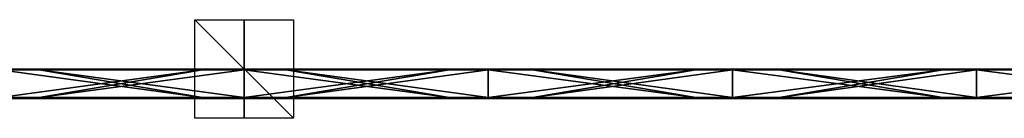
# Model space of a CAD drawing. Header units: millimetres. Extents: x -792 to 792, y -10 to 10.
# Tile 6 of 10: x -46 to 154, y -10 to 10. Entities that reach past the tile are written whole.
import ezdxf

# ---------------------------------------------------------------- set-up
doc = ezdxf.new("R2010")
doc.units = ezdxf.units.MM
doc.header["$LTSCALE"] = 65.185185
for name, color, linetype in [('1', 7, 'CONTINUOUS'), ('10', 7, 'CONTINUOUS'), ('12', 7, 'CONTINUOUS'), ('14', 7, 'CONTINUOUS'), ('2', 7, 'CONTINUOUS'), ('27', 7, 'CONTINUOUS'), ('28', 7, 'CONTINUOUS'), ('29', 7, 'CONTINUOUS'), ('4', 7, 'CONTINUOUS'), ('6', 7, 'CONTINUOUS'), ('8', 7, 'CONTINUOUS')]:
    doc.layers.add(name, color=color, linetype=linetype)

msp = doc.modelspace()

# ---------------------------------------------------------------- linework, layer by layer
at = {"layer": '1', "linetype": 'CONTINUOUS'}
for points in [[(0, 0, 454.8), (-49.52, 0, 454.8), (0, 0, 504.8), (0, 0, 454.8)], [(-49.52, 0, 454.8), (0, 0, 454.8), (-49.52, 0, 404.75), (-49.52, 0, 454.8)], [(0, 0, 504.8), (-49.52, 0, 454.8), (-41.6, 0, 504.8), (0, 0, 504.8)], [(-41.6, 0, 504.8), (-49.52, 0, 454.8), (-49.52, 0, 504.8), (-41.6, 0, 504.8)], [(0, 0, 454.8), (0, 0, 404.75), (-49.52, 0, 404.75), (0, 0, 454.8)], [(-8.45, 0, 0.2), (-49.52, 0, 0.2), (0, 0, 4.35), (-8.45, 0, 0.2)], [(0, 0, 4.35), (-49.52, 0, 0.2), (-49.52, 0, 4.35), (0, 0, 4.35)], [(0, 0, 4.35), (-49.52, 0, 4.35), (0, 0, 54.4), (0, 0, 4.35)], [(0, 0, 54.4), (-49.52, 0, 4.35), (-49.52, 0, 54.4), (0, 0, 54.4)], [(0, 0, 54.4), (-49.52, 0, 54.4), (0, 0, 104.45), (0, 0, 54.4)], [(0, 0, 104.45), (-49.52, 0, 54.4), (-49.52, 0, 104.45), (0, 0, 104.45)], [(0, 0, 104.45), (-49.52, 0, 104.45), (0, 0, 154.5), (0, 0, 104.45)], [(0, 0, 154.5), (-49.52, 0, 104.45), (-49.52, 0, 154.5), (0, 0, 154.5)], [(0, 0, 154.5), (-49.52, 0, 154.5), (0, 0, 204.55), (0, 0, 154.5)], [(0, 0, 204.55), (-49.52, 0, 154.5), (-49.52, 0, 204.55), (0, 0, 204.55)], [(0, 0, 204.55), (-49.52, 0, 204.55), (0, 0, 254.6), (0, 0, 204.55)], [(0, 0, 254.6), (-49.52, 0, 204.55), (-49.52, 0, 254.6), (0, 0, 254.6)], [(0, 0, 254.6), (-49.52, 0, 254.6), (0, 0, 304.65), (0, 0, 254.6)], [(0, 0, 304.65), (-49.52, 0, 254.6), (-49.52, 0, 304.65), (0, 0, 304.65)], [(0, 0, 304.65), (-49.52, 0, 304.65), (0, 0, 354.7), (0, 0, 304.65)], [(0, 0, 354.7), (-49.52, 0, 304.65), (-49.52, 0, 354.7), (0, 0, 354.7)], [(0, 0, 354.7), (-49.52, 0, 354.7), (0, 0, 404.75), (0, 0, 354.7)], [(0, 0, 404.75), (-49.52, 0, 354.7), (-49.52, 0, 404.75), (0, 0, 404.75)], [(0, 0, 0.2), (-8.45, 0, 0.2), (0, 0, 4.35), (0, 0, 0.2)], [(49.52, 0, 454.8), (0, 0, 454.8), (49.52, 0, 504.8), (49.52, 0, 454.8)], [(0, 0, 454.8), (49.52, 0, 454.8), (0, 0, 404.75), (0, 0, 454.8)], [(49.52, 0, 504.8), (0, 0, 454.8), (8.45, 0, 504.8), (49.52, 0, 504.8)], [(8.45, 0, 504.8), (0, 0, 454.8), (0, 0, 504.8), (8.45, 0, 504.8)], [(49.52, 0, 454.8), (49.52, 0, 404.75), (0, 0, 404.75), (49.52, 0, 454.8)], [(41.6, 0, 0.2), (0, 0, 0.2), (49.52, 0, 4.35), (41.6, 0, 0.2)], [(49.52, 0, 4.35), (0, 0, 0.2), (0, 0, 4.35), (49.52, 0, 4.35)], [(49.52, 0, 4.35), (0, 0, 4.35), (49.52, 0, 54.4), (49.52, 0, 4.35)], [(49.52, 0, 54.4), (0, 0, 4.35), (0, 0, 54.4), (49.52, 0, 54.4)], [(49.52, 0, 54.4), (0, 0, 54.4), (49.52, 0, 104.45), (49.52, 0, 54.4)], [(49.52, 0, 104.45), (0, 0, 54.4), (0, 0, 104.45), (49.52, 0, 104.45)], [(49.52, 0, 104.45), (0, 0, 104.45), (49.52, 0, 154.5), (49.52, 0, 104.45)], [(49.52, 0, 154.5), (0, 0, 104.45), (0, 0, 154.5), (49.52, 0, 154.5)], [(49.52, 0, 154.5), (0, 0, 154.5), (49.52, 0, 204.55), (49.52, 0, 154.5)], [(49.52, 0, 204.55), (0, 0, 154.5), (0, 0, 204.55), (49.52, 0, 204.55)], [(49.52, 0, 204.55), (0, 0, 204.55), (49.52, 0, 254.6), (49.52, 0, 204.55)], [(49.52, 0, 254.6), (0, 0, 204.55), (0, 0, 254.6), (49.52, 0, 254.6)], [(49.52, 0, 254.6), (0, 0, 254.6), (49.52, 0, 304.65), (49.52, 0, 254.6)], [(49.52, 0, 304.65), (0, 0, 254.6), (0, 0, 304.65), (49.52, 0, 304.65)], [(49.52, 0, 304.65), (0, 0, 304.65), (49.52, 0, 354.7), (49.52, 0, 304.65)], [(49.52, 0, 354.7), (0, 0, 304.65), (0, 0, 354.7), (49.52, 0, 354.7)], [(49.52, 0, 354.7), (0, 0, 354.7), (49.52, 0, 404.75), (49.52, 0, 354.7)], [(49.52, 0, 404.75), (0, 0, 354.7), (0, 0, 404.75), (49.52, 0, 404.75)], [(49.52, 0, 0.2), (41.6, 0, 0.2), (49.52, 0, 4.35), (49.52, 0, 0.2)], [(99.04, 0, 454.8), (49.52, 0, 454.8), (99.04, 0, 504.8), (99.04, 0, 454.8)], [(49.52, 0, 454.8), (99.04, 0, 454.8), (49.52, 0, 404.75), (49.52, 0, 454.8)], [(99.04, 0, 504.8), (49.52, 0, 454.8), (58.5, 0, 504.8), (99.04, 0, 504.8)], [(58.5, 0, 504.8), (49.52, 0, 454.8), (49.52, 0, 504.8), (58.5, 0, 504.8)], [(99.04, 0, 454.8), (99.04, 0, 404.75), (49.52, 0, 404.75), (99.04, 0, 454.8)], [(91.65, 0, 0.2), (49.52, 0, 0.2), (99.04, 0, 4.35), (91.65, 0, 0.2)], [(99.04, 0, 4.35), (49.52, 0, 0.2), (49.52, 0, 4.35), (99.04, 0, 4.35)], [(99.04, 0, 4.35), (49.52, 0, 4.35), (99.04, 0, 54.4), (99.04, 0, 4.35)], [(99.04, 0, 54.4), (49.52, 0, 4.35), (49.52, 0, 54.4), (99.04, 0, 54.4)], [(99.04, 0, 54.4), (49.52, 0, 54.4), (99.04, 0, 104.45), (99.04, 0, 54.4)], [(99.04, 0, 104.45), (49.52, 0, 54.4), (49.52, 0, 104.45), (99.04, 0, 104.45)], [(99.04, 0, 104.45), (49.52, 0, 104.45), (99.04, 0, 154.5), (99.04, 0, 104.45)], [(99.04, 0, 154.5), (49.52, 0, 104.45), (49.52, 0, 154.5), (99.04, 0, 154.5)], [(99.04, 0, 154.5), (49.52, 0, 154.5), (99.04, 0, 204.55), (99.04, 0, 154.5)], [(99.04, 0, 204.55), (49.52, 0, 154.5), (49.52, 0, 204.55), (99.04, 0, 204.55)], [(99.04, 0, 204.55), (49.52, 0, 204.55), (99.04, 0, 254.6), (99.04, 0, 204.55)], [(99.04, 0, 254.6), (49.52, 0, 204.55), (49.52, 0, 254.6), (99.04, 0, 254.6)], [(99.04, 0, 254.6), (49.52, 0, 254.6), (99.04, 0, 304.65), (99.04, 0, 254.6)], [(99.04, 0, 304.65), (49.52, 0, 254.6), (49.52, 0, 304.65), (99.04, 0, 304.65)], [(99.04, 0, 304.65), (49.52, 0, 304.65), (99.04, 0, 354.7), (99.04, 0, 304.65)], [(99.04, 0, 354.7), (49.52, 0, 304.65), (49.52, 0, 354.7), (99.04, 0, 354.7)], [(99.04, 0, 354.7), (49.52, 0, 354.7), (99.04, 0, 404.75), (99.04, 0, 354.7)], [(99.04, 0, 404.75), (49.52, 0, 354.7), (49.52, 0, 404.75), (99.04, 0, 404.75)], [(99.04, 0, 0.2), (91.65, 0, 0.2), (99.04, 0, 4.35), (99.04, 0, 0.2)], [(148.56, 0, 454.8), (99.04, 0, 454.8), (148.56, 0, 504.8), (148.56, 0, 454.8)], [(99.04, 0, 454.8), (148.56, 0, 454.8), (99.04, 0, 404.75), (99.04, 0, 454.8)], [(148.56, 0, 504.8), (99.04, 0, 454.8), (108.55, 0, 504.8), (148.56, 0, 504.8)], [(108.55, 0, 504.8), (99.04, 0, 454.8), (99.04, 0, 504.8), (108.55, 0, 504.8)], [(148.56, 0, 454.8), (148.56, 0, 404.75), (99.04, 0, 404.75), (148.56, 0, 454.8)], [(141.7, 0, 0.2), (99.04, 0, 0.2), (148.56, 0, 4.35), (141.7, 0, 0.2)], [(148.56, 0, 4.35), (99.04, 0, 0.2), (99.04, 0, 4.35), (148.56, 0, 4.35)], [(148.56, 0, 4.35), (99.04, 0, 4.35), (148.56, 0, 54.4), (148.56, 0, 4.35)], [(148.56, 0, 54.4), (99.04, 0, 4.35), (99.04, 0, 54.4), (148.56, 0, 54.4)], [(148.56, 0, 54.4), (99.04, 0, 54.4), (148.56, 0, 104.45), (148.56, 0, 54.4)], [(148.56, 0, 104.45), (99.04, 0, 54.4), (99.04, 0, 104.45), (148.56, 0, 104.45)], [(148.56, 0, 104.45), (99.04, 0, 104.45), (148.56, 0, 154.5), (148.56, 0, 104.45)], [(148.56, 0, 154.5), (99.04, 0, 104.45), (99.04, 0, 154.5), (148.56, 0, 154.5)], [(148.56, 0, 154.5), (99.04, 0, 154.5), (148.56, 0, 204.55), (148.56, 0, 154.5)], [(148.56, 0, 204.55), (99.04, 0, 154.5), (99.04, 0, 204.55), (148.56, 0, 204.55)], [(148.56, 0, 204.55), (99.04, 0, 204.55), (148.56, 0, 254.6), (148.56, 0, 204.55)], [(148.56, 0, 254.6), (99.04, 0, 204.55), (99.04, 0, 254.6), (148.56, 0, 254.6)], [(148.56, 0, 254.6), (99.04, 0, 254.6), (148.56, 0, 304.65), (148.56, 0, 254.6)], [(148.56, 0, 304.65), (99.04, 0, 254.6), (99.04, 0, 304.65), (148.56, 0, 304.65)], [(148.56, 0, 304.65), (99.04, 0, 304.65), (148.56, 0, 354.7), (148.56, 0, 304.65)], [(148.56, 0, 354.7), (99.04, 0, 304.65), (99.04, 0, 354.7), (148.56, 0, 354.7)], [(148.56, 0, 354.7), (99.04, 0, 354.7), (148.56, 0, 404.75), (148.56, 0, 354.7)], [(148.56, 0, 404.75), (99.04, 0, 354.7), (99.04, 0, 404.75), (148.56, 0, 404.75)], [(148.56, 0, 0.2), (141.7, 0, 0.2), (148.56, 0, 4.35), (148.56, 0, 0.2)], [(198.07, 0, 454.8), (148.56, 0, 454.8), (198.07, 0, 504.8), (198.07, 0, 454.8)], [(148.56, 0, 454.8), (198.07, 0, 454.8), (148.56, 0, 404.75), (148.56, 0, 454.8)], [(198.07, 0, 504.8), (148.56, 0, 454.8), (158.6, 0, 504.8), (198.07, 0, 504.8)], [(158.6, 0, 504.8), (148.56, 0, 454.8), (148.56, 0, 504.8), (158.6, 0, 504.8)], [(198.07, 0, 454.8), (198.07, 0, 404.75), (148.56, 0, 404.75), (198.07, 0, 454.8)], [(191.75, 0, 0.2), (148.56, 0, 0.2), (198.07, 0, 4.35), (191.75, 0, 0.2)], [(198.07, 0, 4.35), (148.56, 0, 0.2), (148.56, 0, 4.35), (198.07, 0, 4.35)], [(198.07, 0, 4.35), (148.56, 0, 4.35), (198.07, 0, 54.4), (198.07, 0, 4.35)], [(198.07, 0, 54.4), (148.56, 0, 4.35), (148.56, 0, 54.4), (198.07, 0, 54.4)], [(198.07, 0, 54.4), (148.56, 0, 54.4), (198.07, 0, 104.45), (198.07, 0, 54.4)], [(198.07, 0, 104.45), (148.56, 0, 54.4), (148.56, 0, 104.45), (198.07, 0, 104.45)], [(198.07, 0, 104.45), (148.56, 0, 104.45), (198.07, 0, 154.5), (198.07, 0, 104.45)], [(198.07, 0, 154.5), (148.56, 0, 104.45), (148.56, 0, 154.5), (198.07, 0, 154.5)], [(198.07, 0, 154.5), (148.56, 0, 154.5), (198.07, 0, 204.55), (198.07, 0, 154.5)], [(198.07, 0, 204.55), (148.56, 0, 154.5), (148.56, 0, 204.55), (198.07, 0, 204.55)], [(198.07, 0, 204.55), (148.56, 0, 204.55), (198.07, 0, 254.6), (198.07, 0, 204.55)], [(198.07, 0, 254.6), (148.56, 0, 204.55), (148.56, 0, 254.6), (198.07, 0, 254.6)], [(198.07, 0, 254.6), (148.56, 0, 254.6), (198.07, 0, 304.65), (198.07, 0, 254.6)], [(198.07, 0, 304.65), (148.56, 0, 254.6), (148.56, 0, 304.65), (198.07, 0, 304.65)], [(198.07, 0, 304.65), (148.56, 0, 304.65), (198.07, 0, 354.7), (198.07, 0, 304.65)], [(198.07, 0, 354.7), (148.56, 0, 304.65), (148.56, 0, 354.7), (198.07, 0, 354.7)], [(198.07, 0, 354.7), (148.56, 0, 354.7), (198.07, 0, 404.75), (198.07, 0, 354.7)], [(198.07, 0, 404.75), (148.56, 0, 354.7), (148.56, 0, 404.75), (198.07, 0, 404.75)]]:
    msp.add_3dface(points, dxfattribs=at)
at = {"layer": '10', "linetype": 'CONTINUOUS'}
for points in [[(-41.6, 0, 504.8), (-49.52, 0, 504.8), (-91.65, -0.03, 504.9), (-41.6, 0, 504.8)], [(-41.6, 0, 504.8), (-91.65, -0.03, 504.9), (-41.6, -0.03, 504.9), (-41.6, 0, 504.8)], [(8.45, 0, 504.8), (0, 0, 504.8), (-41.6, -0.03, 504.9), (8.45, 0, 504.8)], [(8.45, 0, 504.8), (-41.6, -0.03, 504.9), (8.45, -0.03, 504.9), (8.45, 0, 504.8)], [(0, 0, 504.8), (-41.6, 0, 504.8), (-41.6, -0.03, 504.9), (0, 0, 504.8)], [(58.5, 0, 504.8), (49.52, 0, 504.8), (8.45, -0.03, 504.9), (58.5, 0, 504.8)], [(58.5, 0, 504.8), (8.45, -0.03, 504.9), (58.5, -0.03, 504.9), (58.5, 0, 504.8)], [(49.52, 0, 504.8), (8.45, 0, 504.8), (8.45, -0.03, 504.9), (49.52, 0, 504.8)], [(108.55, 0, 504.8), (99.04, 0, 504.8), (58.5, -0.03, 504.9), (108.55, 0, 504.8)], [(108.55, 0, 504.8), (58.5, -0.03, 504.9), (108.55, -0.03, 504.9), (108.55, 0, 504.8)], [(99.04, 0, 504.8), (58.5, 0, 504.8), (58.5, -0.03, 504.9), (99.04, 0, 504.8)], [(158.6, 0, 504.8), (148.56, 0, 504.8), (108.55, -0.03, 504.9), (158.6, 0, 504.8)], [(158.6, 0, 504.8), (108.55, -0.03, 504.9), (158.6, -0.03, 504.9), (158.6, 0, 504.8)], [(148.56, 0, 504.8), (108.55, 0, 504.8), (108.55, -0.03, 504.9), (148.56, 0, 504.8)], [(-91.65, -0.03, 504.9), (-91.65, -0.1, 504.97), (-41.6, -0.03, 504.9), (-91.65, -0.03, 504.9)], [(-41.6, -0.03, 504.9), (-91.65, -0.1, 504.97), (-41.6, -0.1, 504.97), (-41.6, -0.03, 504.9)], [(-91.65, -0.2, 505), (-49.52, -0.2, 505), (-41.6, -0.1, 504.97), (-91.65, -0.2, 505)], [(-91.65, -0.1, 504.97), (-91.65, -0.2, 505), (-41.6, -0.1, 504.97), (-91.65, -0.1, 504.97)], [(-49.52, -0.2, 505), (-41.6, -0.2, 505), (-41.6, -0.1, 504.97), (-49.52, -0.2, 505)], [(-41.6, -0.03, 504.9), (-41.6, -0.1, 504.97), (8.45, -0.03, 504.9), (-41.6, -0.03, 504.9)], [(8.45, -0.03, 504.9), (-41.6, -0.1, 504.97), (8.45, -0.1, 504.97), (8.45, -0.03, 504.9)], [(-41.6, -0.2, 505), (0, -0.2, 505), (8.45, -0.1, 504.97), (-41.6, -0.2, 505)], [(-41.6, -0.1, 504.97), (-41.6, -0.2, 505), (8.45, -0.1, 504.97), (-41.6, -0.1, 504.97)], [(0, -0.2, 505), (8.45, -0.2, 505), (8.45, -0.1, 504.97), (0, -0.2, 505)], [(8.45, -0.03, 504.9), (8.45, -0.1, 504.97), (58.5, -0.03, 504.9), (8.45, -0.03, 504.9)], [(58.5, -0.03, 504.9), (8.45, -0.1, 504.97), (58.5, -0.1, 504.97), (58.5, -0.03, 504.9)], [(8.45, -0.2, 505), (49.52, -0.2, 505), (58.5, -0.1, 504.97), (8.45, -0.2, 505)], [(8.45, -0.1, 504.97), (8.45, -0.2, 505), (58.5, -0.1, 504.97), (8.45, -0.1, 504.97)], [(49.52, -0.2, 505), (58.5, -0.2, 505), (58.5, -0.1, 504.97), (49.52, -0.2, 505)], [(58.5, -0.03, 504.9), (58.5, -0.1, 504.97), (108.55, -0.03, 504.9), (58.5, -0.03, 504.9)], [(108.55, -0.03, 504.9), (58.5, -0.1, 504.97), (108.55, -0.1, 504.97), (108.55, -0.03, 504.9)], [(58.5, -0.2, 505), (99.04, -0.2, 505), (108.55, -0.1, 504.97), (58.5, -0.2, 505)], [(58.5, -0.1, 504.97), (58.5, -0.2, 505), (108.55, -0.1, 504.97), (58.5, -0.1, 504.97)], [(99.04, -0.2, 505), (108.55, -0.2, 505), (108.55, -0.1, 504.97), (99.04, -0.2, 505)], [(108.55, -0.03, 504.9), (108.55, -0.1, 504.97), (158.6, -0.03, 504.9), (108.55, -0.03, 504.9)], [(158.6, -0.03, 504.9), (108.55, -0.1, 504.97), (158.6, -0.1, 504.97), (158.6, -0.03, 504.9)], [(108.55, -0.2, 505), (148.56, -0.2, 505), (158.6, -0.1, 504.97), (108.55, -0.2, 505)], [(108.55, -0.1, 504.97), (108.55, -0.2, 505), (158.6, -0.1, 504.97), (108.55, -0.1, 504.97)], [(148.56, -0.2, 505), (158.6, -0.2, 505), (158.6, -0.1, 504.97), (148.56, -0.2, 505)]]:
    msp.add_3dface(points, dxfattribs=at)
at = {"layer": '12', "linetype": 'CONTINUOUS'}
for points in [[(-58.5, 0, 0.2), (-49.52, 0, 0.2), (-8.45, -0.03, 0.1), (-58.5, 0, 0.2)], [(-58.5, 0, 0.2), (-8.45, -0.03, 0.1), (-58.5, -0.03, 0.1), (-58.5, 0, 0.2)], [(-49.52, 0, 0.2), (-8.45, 0, 0.2), (-8.45, -0.03, 0.1), (-49.52, 0, 0.2)], [(-8.45, 0, 0.2), (0, 0, 0.2), (41.6, -0.03, 0.1), (-8.45, 0, 0.2)], [(-8.45, 0, 0.2), (41.6, -0.03, 0.1), (-8.45, -0.03, 0.1), (-8.45, 0, 0.2)], [(0, 0, 0.2), (41.6, 0, 0.2), (41.6, -0.03, 0.1), (0, 0, 0.2)], [(41.6, 0, 0.2), (49.52, 0, 0.2), (91.65, -0.03, 0.1), (41.6, 0, 0.2)], [(41.6, 0, 0.2), (91.65, -0.03, 0.1), (41.6, -0.03, 0.1), (41.6, 0, 0.2)], [(49.52, 0, 0.2), (91.65, 0, 0.2), (91.65, -0.03, 0.1), (49.52, 0, 0.2)], [(91.65, 0, 0.2), (99.04, 0, 0.2), (141.7, -0.03, 0.1), (91.65, 0, 0.2)], [(91.65, 0, 0.2), (141.7, -0.03, 0.1), (91.65, -0.03, 0.1), (91.65, 0, 0.2)], [(99.04, 0, 0.2), (141.7, 0, 0.2), (141.7, -0.03, 0.1), (99.04, 0, 0.2)], [(141.7, 0, 0.2), (148.56, 0, 0.2), (191.75, -0.03, 0.1), (141.7, 0, 0.2)], [(141.7, 0, 0.2), (191.75, -0.03, 0.1), (141.7, -0.03, 0.1), (141.7, 0, 0.2)], [(148.56, 0, 0.2), (191.75, 0, 0.2), (191.75, -0.03, 0.1), (148.56, 0, 0.2)], [(-8.45, -0.03, 0.1), (-8.45, -0.1, 0.03), (-58.5, -0.03, 0.1), (-8.45, -0.03, 0.1)], [(-58.5, -0.03, 0.1), (-8.45, -0.1, 0.03), (-58.5, -0.1, 0.03), (-58.5, -0.03, 0.1)], [(-8.45, -0.2), (-49.52, -0.2), (-58.5, -0.1, 0.03), (-8.45, -0.2)], [(-8.45, -0.1, 0.03), (-8.45, -0.2), (-58.5, -0.1, 0.03), (-8.45, -0.1, 0.03)], [(41.6, -0.03, 0.1), (41.6, -0.1, 0.03), (-8.45, -0.03, 0.1), (41.6, -0.03, 0.1)], [(-8.45, -0.03, 0.1), (41.6, -0.1, 0.03), (-8.45, -0.1, 0.03), (-8.45, -0.03, 0.1)], [(41.6, -0.2), (0, -0.2), (-8.45, -0.1, 0.03), (41.6, -0.2)], [(41.6, -0.1, 0.03), (41.6, -0.2), (-8.45, -0.1, 0.03), (41.6, -0.1, 0.03)], [(0, -0.2), (-8.45, -0.2), (-8.45, -0.1, 0.03), (0, -0.2)], [(91.65, -0.03, 0.1), (91.65, -0.1, 0.03), (41.6, -0.03, 0.1), (91.65, -0.03, 0.1)], [(41.6, -0.03, 0.1), (91.65, -0.1, 0.03), (41.6, -0.1, 0.03), (41.6, -0.03, 0.1)], [(91.65, -0.2), (49.52, -0.2), (41.6, -0.1, 0.03), (91.65, -0.2)], [(91.65, -0.1, 0.03), (91.65, -0.2), (41.6, -0.1, 0.03), (91.65, -0.1, 0.03)], [(49.52, -0.2), (41.6, -0.2), (41.6, -0.1, 0.03), (49.52, -0.2)], [(141.7, -0.03, 0.1), (141.7, -0.1, 0.03), (91.65, -0.03, 0.1), (141.7, -0.03, 0.1)], [(91.65, -0.03, 0.1), (141.7, -0.1, 0.03), (91.65, -0.1, 0.03), (91.65, -0.03, 0.1)], [(141.7, -0.2), (99.04, -0.2), (91.65, -0.1, 0.03), (141.7, -0.2)], [(141.7, -0.1, 0.03), (141.7, -0.2), (91.65, -0.1, 0.03), (141.7, -0.1, 0.03)], [(99.04, -0.2), (91.65, -0.2), (91.65, -0.1, 0.03), (99.04, -0.2)], [(191.75, -0.03, 0.1), (191.75, -0.1, 0.03), (141.7, -0.03, 0.1), (191.75, -0.03, 0.1)], [(141.7, -0.03, 0.1), (191.75, -0.1, 0.03), (141.7, -0.1, 0.03), (141.7, -0.03, 0.1)], [(191.75, -0.2), (148.56, -0.2), (141.7, -0.1, 0.03), (191.75, -0.2)], [(191.75, -0.1, 0.03), (191.75, -0.2), (141.7, -0.1, 0.03), (191.75, -0.1, 0.03)], [(148.56, -0.2), (141.7, -0.2), (141.7, -0.1, 0.03), (148.56, -0.2)]]:
    msp.add_3dface(points, dxfattribs=at)
at = {"layer": '14', "linetype": 'CONTINUOUS'}
for points in [[(-91.65, -5.8), (-49.52, -5.8), (-41.6, -5.9, 0.03), (-91.65, -5.8)], [(-91.65, -5.9, 0.03), (-91.65, -5.8), (-41.6, -5.9, 0.03), (-91.65, -5.9, 0.03)], [(-91.65, -5.97, 0.1), (-91.65, -5.9, 0.03), (-41.6, -5.97, 0.1), (-91.65, -5.97, 0.1)], [(-41.6, -5.97, 0.1), (-91.65, -5.9, 0.03), (-41.6, -5.9, 0.03), (-41.6, -5.97, 0.1)], [(-41.6, -6, 0.2), (-49.52, -6, 0.2), (-91.65, -5.97, 0.1), (-41.6, -6, 0.2)], [(-41.6, -6, 0.2), (-91.65, -5.97, 0.1), (-41.6, -5.97, 0.1), (-41.6, -6, 0.2)], [(-49.52, -5.8), (-41.6, -5.8), (-41.6, -5.9, 0.03), (-49.52, -5.8)], [(-41.6, -5.8), (0, -5.8), (8.45, -5.9, 0.03), (-41.6, -5.8)], [(-41.6, -5.9, 0.03), (-41.6, -5.8), (8.45, -5.9, 0.03), (-41.6, -5.9, 0.03)], [(-41.6, -5.97, 0.1), (-41.6, -5.9, 0.03), (8.45, -5.97, 0.1), (-41.6, -5.97, 0.1)], [(8.45, -5.97, 0.1), (-41.6, -5.9, 0.03), (8.45, -5.9, 0.03), (8.45, -5.97, 0.1)], [(8.45, -6, 0.2), (0, -6, 0.2), (-41.6, -5.97, 0.1), (8.45, -6, 0.2)], [(8.45, -6, 0.2), (-41.6, -5.97, 0.1), (8.45, -5.97, 0.1), (8.45, -6, 0.2)], [(0, -6, 0.2), (-41.6, -6, 0.2), (-41.6, -5.97, 0.1), (0, -6, 0.2)], [(0, -5.8), (8.45, -5.8), (8.45, -5.9, 0.03), (0, -5.8)], [(8.45, -5.8), (49.52, -5.8), (58.5, -5.9, 0.03), (8.45, -5.8)], [(8.45, -5.9, 0.03), (8.45, -5.8), (58.5, -5.9, 0.03), (8.45, -5.9, 0.03)], [(8.45, -5.97, 0.1), (8.45, -5.9, 0.03), (58.5, -5.97, 0.1), (8.45, -5.97, 0.1)], [(58.5, -5.97, 0.1), (8.45, -5.9, 0.03), (58.5, -5.9, 0.03), (58.5, -5.97, 0.1)], [(58.5, -6, 0.2), (49.52, -6, 0.2), (8.45, -5.97, 0.1), (58.5, -6, 0.2)], [(58.5, -6, 0.2), (8.45, -5.97, 0.1), (58.5, -5.97, 0.1), (58.5, -6, 0.2)], [(49.52, -6, 0.2), (8.45, -6, 0.2), (8.45, -5.97, 0.1), (49.52, -6, 0.2)], [(49.52, -5.8), (58.5, -5.8), (58.5, -5.9, 0.03), (49.52, -5.8)], [(58.5, -5.8), (99.04, -5.8), (108.55, -5.9, 0.03), (58.5, -5.8)], [(58.5, -5.9, 0.03), (58.5, -5.8), (108.55, -5.9, 0.03), (58.5, -5.9, 0.03)], [(58.5, -5.97, 0.1), (58.5, -5.9, 0.03), (108.55, -5.97, 0.1), (58.5, -5.97, 0.1)], [(108.55, -5.97, 0.1), (58.5, -5.9, 0.03), (108.55, -5.9, 0.03), (108.55, -5.97, 0.1)], [(108.55, -6, 0.2), (99.04, -6, 0.2), (58.5, -5.97, 0.1), (108.55, -6, 0.2)], [(108.55, -6, 0.2), (58.5, -5.97, 0.1), (108.55, -5.97, 0.1), (108.55, -6, 0.2)], [(99.04, -6, 0.2), (58.5, -6, 0.2), (58.5, -5.97, 0.1), (99.04, -6, 0.2)], [(99.04, -5.8), (108.55, -5.8), (108.55, -5.9, 0.03), (99.04, -5.8)], [(108.55, -5.8), (148.56, -5.8), (158.6, -5.9, 0.03), (108.55, -5.8)], [(108.55, -5.9, 0.03), (108.55, -5.8), (158.6, -5.9, 0.03), (108.55, -5.9, 0.03)], [(108.55, -5.97, 0.1), (108.55, -5.9, 0.03), (158.6, -5.97, 0.1), (108.55, -5.97, 0.1)], [(158.6, -5.97, 0.1), (108.55, -5.9, 0.03), (158.6, -5.9, 0.03), (158.6, -5.97, 0.1)], [(158.6, -6, 0.2), (148.56, -6, 0.2), (108.55, -5.97, 0.1), (158.6, -6, 0.2)], [(158.6, -6, 0.2), (108.55, -5.97, 0.1), (158.6, -5.97, 0.1), (158.6, -6, 0.2)], [(148.56, -6, 0.2), (108.55, -6, 0.2), (108.55, -5.97, 0.1), (148.56, -6, 0.2)], [(148.56, -5.8), (158.6, -5.8), (158.6, -5.9, 0.03), (148.56, -5.8)]]:
    msp.add_3dface(points, dxfattribs=at)
at = {"layer": '2', "linetype": 'CONTINUOUS'}
for points in [[(-8.45, -6, 504.8), (-49.52, -6, 504.8), (0, -6, 454.8), (-8.45, -6, 504.8)], [(0, -6, 454.8), (-49.52, -6, 504.8), (-49.52, -6, 454.8), (0, -6, 454.8)], [(0, -6, 454.8), (-49.52, -6, 454.8), (0, -6, 404.75), (0, -6, 454.8)], [(0, -6, 404.75), (-49.52, -6, 454.8), (-49.52, -6, 404.75), (0, -6, 404.75)], [(0, -6, 404.75), (-49.52, -6, 404.75), (0, -6, 354.7), (0, -6, 404.75)], [(0, -6, 354.7), (-49.52, -6, 404.75), (-49.52, -6, 354.7), (0, -6, 354.7)], [(0, -6, 354.7), (-49.52, -6, 354.7), (0, -6, 304.65), (0, -6, 354.7)], [(0, -6, 304.65), (-49.52, -6, 354.7), (-49.52, -6, 304.65), (0, -6, 304.65)], [(0, -6, 304.65), (-49.52, -6, 304.65), (0, -6, 254.6), (0, -6, 304.65)], [(0, -6, 254.6), (-49.52, -6, 304.65), (-49.52, -6, 254.6), (0, -6, 254.6)], [(0, -6, 254.6), (-49.52, -6, 254.6), (0, -6, 204.55), (0, -6, 254.6)], [(0, -6, 204.55), (-49.52, -6, 254.6), (-49.52, -6, 204.55), (0, -6, 204.55)], [(0, -6, 204.55), (-49.52, -6, 204.55), (0, -6, 154.5), (0, -6, 204.55)], [(0, -6, 154.5), (-49.52, -6, 204.55), (-49.52, -6, 154.5), (0, -6, 154.5)], [(0, -6, 154.5), (-49.52, -6, 154.5), (0, -6, 104.45), (0, -6, 154.5)], [(0, -6, 104.45), (-49.52, -6, 154.5), (-49.52, -6, 104.45), (0, -6, 104.45)], [(0, -6, 104.45), (-49.52, -6, 104.45), (0, -6, 54.4), (0, -6, 104.45)], [(0, -6, 54.4), (-49.52, -6, 104.45), (-49.52, -6, 54.4), (0, -6, 54.4)], [(0, -6, 54.4), (-49.52, -6, 54.4), (0, -6, 4.35), (0, -6, 54.4)], [(0, -6, 4.35), (-49.52, -6, 54.4), (-49.52, -6, 4.35), (0, -6, 4.35)], [(0, -6, 4.35), (-49.52, -6, 4.35), (0, -6, 0.2), (0, -6, 4.35)], [(0, -6, 0.2), (-49.52, -6, 4.35), (-41.6, -6, 0.2), (0, -6, 0.2)], [(-41.6, -6, 0.2), (-49.52, -6, 4.35), (-49.52, -6, 0.2), (-41.6, -6, 0.2)], [(0, -6, 504.8), (-8.45, -6, 504.8), (0, -6, 454.8), (0, -6, 504.8)], [(41.6, -6, 504.8), (0, -6, 504.8), (49.52, -6, 454.8), (41.6, -6, 504.8)], [(49.52, -6, 454.8), (0, -6, 504.8), (0, -6, 454.8), (49.52, -6, 454.8)], [(49.52, -6, 454.8), (0, -6, 454.8), (49.52, -6, 404.75), (49.52, -6, 454.8)], [(49.52, -6, 404.75), (0, -6, 454.8), (0, -6, 404.75), (49.52, -6, 404.75)], [(49.52, -6, 404.75), (0, -6, 404.75), (49.52, -6, 354.7), (49.52, -6, 404.75)], [(49.52, -6, 354.7), (0, -6, 404.75), (0, -6, 354.7), (49.52, -6, 354.7)], [(49.52, -6, 354.7), (0, -6, 354.7), (49.52, -6, 304.65), (49.52, -6, 354.7)], [(49.52, -6, 304.65), (0, -6, 354.7), (0, -6, 304.65), (49.52, -6, 304.65)], [(49.52, -6, 304.65), (0, -6, 304.65), (49.52, -6, 254.6), (49.52, -6, 304.65)], [(49.52, -6, 254.6), (0, -6, 304.65), (0, -6, 254.6), (49.52, -6, 254.6)], [(49.52, -6, 254.6), (0, -6, 254.6), (49.52, -6, 204.55), (49.52, -6, 254.6)], [(49.52, -6, 204.55), (0, -6, 254.6), (0, -6, 204.55), (49.52, -6, 204.55)], [(49.52, -6, 204.55), (0, -6, 204.55), (49.52, -6, 154.5), (49.52, -6, 204.55)], [(49.52, -6, 154.5), (0, -6, 204.55), (0, -6, 154.5), (49.52, -6, 154.5)], [(49.52, -6, 154.5), (0, -6, 154.5), (49.52, -6, 104.45), (49.52, -6, 154.5)], [(49.52, -6, 104.45), (0, -6, 154.5), (0, -6, 104.45), (49.52, -6, 104.45)], [(49.52, -6, 104.45), (0, -6, 104.45), (49.52, -6, 54.4), (49.52, -6, 104.45)], [(49.52, -6, 54.4), (0, -6, 104.45), (0, -6, 54.4), (49.52, -6, 54.4)], [(49.52, -6, 54.4), (0, -6, 54.4), (49.52, -6, 4.35), (49.52, -6, 54.4)], [(49.52, -6, 4.35), (0, -6, 54.4), (0, -6, 4.35), (49.52, -6, 4.35)], [(49.52, -6, 4.35), (0, -6, 4.35), (49.52, -6, 0.2), (49.52, -6, 4.35)], [(49.52, -6, 0.2), (0, -6, 4.35), (8.45, -6, 0.2), (49.52, -6, 0.2)], [(8.45, -6, 0.2), (0, -6, 4.35), (0, -6, 0.2), (8.45, -6, 0.2)], [(49.52, -6, 504.8), (41.6, -6, 504.8), (49.52, -6, 454.8), (49.52, -6, 504.8)], [(91.65, -6, 504.8), (49.52, -6, 504.8), (99.04, -6, 454.8), (91.65, -6, 504.8)], [(99.04, -6, 454.8), (49.52, -6, 504.8), (49.52, -6, 454.8), (99.04, -6, 454.8)], [(99.04, -6, 454.8), (49.52, -6, 454.8), (99.04, -6, 404.75), (99.04, -6, 454.8)], [(99.04, -6, 404.75), (49.52, -6, 454.8), (49.52, -6, 404.75), (99.04, -6, 404.75)], [(99.04, -6, 404.75), (49.52, -6, 404.75), (99.04, -6, 354.7), (99.04, -6, 404.75)], [(99.04, -6, 354.7), (49.52, -6, 404.75), (49.52, -6, 354.7), (99.04, -6, 354.7)], [(99.04, -6, 354.7), (49.52, -6, 354.7), (99.04, -6, 304.65), (99.04, -6, 354.7)], [(99.04, -6, 304.65), (49.52, -6, 354.7), (49.52, -6, 304.65), (99.04, -6, 304.65)], [(99.04, -6, 304.65), (49.52, -6, 304.65), (99.04, -6, 254.6), (99.04, -6, 304.65)], [(99.04, -6, 254.6), (49.52, -6, 304.65), (49.52, -6, 254.6), (99.04, -6, 254.6)], [(99.04, -6, 254.6), (49.52, -6, 254.6), (99.04, -6, 204.55), (99.04, -6, 254.6)], [(99.04, -6, 204.55), (49.52, -6, 254.6), (49.52, -6, 204.55), (99.04, -6, 204.55)], [(99.04, -6, 204.55), (49.52, -6, 204.55), (99.04, -6, 154.5), (99.04, -6, 204.55)], [(99.04, -6, 154.5), (49.52, -6, 204.55), (49.52, -6, 154.5), (99.04, -6, 154.5)], [(99.04, -6, 154.5), (49.52, -6, 154.5), (99.04, -6, 104.45), (99.04, -6, 154.5)], [(99.04, -6, 104.45), (49.52, -6, 154.5), (49.52, -6, 104.45), (99.04, -6, 104.45)], [(99.04, -6, 104.45), (49.52, -6, 104.45), (99.04, -6, 54.4), (99.04, -6, 104.45)], [(99.04, -6, 54.4), (49.52, -6, 104.45), (49.52, -6, 54.4), (99.04, -6, 54.4)], [(99.04, -6, 54.4), (49.52, -6, 54.4), (99.04, -6, 4.35), (99.04, -6, 54.4)], [(99.04, -6, 4.35), (49.52, -6, 54.4), (49.52, -6, 4.35), (99.04, -6, 4.35)], [(99.04, -6, 4.35), (49.52, -6, 4.35), (99.04, -6, 0.2), (99.04, -6, 4.35)], [(99.04, -6, 0.2), (49.52, -6, 4.35), (58.5, -6, 0.2), (99.04, -6, 0.2)], [(58.5, -6, 0.2), (49.52, -6, 4.35), (49.52, -6, 0.2), (58.5, -6, 0.2)], [(99.04, -6, 504.8), (91.65, -6, 504.8), (99.04, -6, 454.8), (99.04, -6, 504.8)], [(141.7, -6, 504.8), (99.04, -6, 504.8), (148.56, -6, 454.8), (141.7, -6, 504.8)], [(148.56, -6, 454.8), (99.04, -6, 504.8), (99.04, -6, 454.8), (148.56, -6, 454.8)], [(148.56, -6, 454.8), (99.04, -6, 454.8), (148.56, -6, 404.75), (148.56, -6, 454.8)], [(148.56, -6, 404.75), (99.04, -6, 454.8), (99.04, -6, 404.75), (148.56, -6, 404.75)], [(148.56, -6, 404.75), (99.04, -6, 404.75), (148.56, -6, 354.7), (148.56, -6, 404.75)], [(148.56, -6, 354.7), (99.04, -6, 404.75), (99.04, -6, 354.7), (148.56, -6, 354.7)], [(148.56, -6, 354.7), (99.04, -6, 354.7), (148.56, -6, 304.65), (148.56, -6, 354.7)], [(148.56, -6, 304.65), (99.04, -6, 354.7), (99.04, -6, 304.65), (148.56, -6, 304.65)], [(148.56, -6, 304.65), (99.04, -6, 304.65), (148.56, -6, 254.6), (148.56, -6, 304.65)], [(148.56, -6, 254.6), (99.04, -6, 304.65), (99.04, -6, 254.6), (148.56, -6, 254.6)], [(148.56, -6, 254.6), (99.04, -6, 254.6), (148.56, -6, 204.55), (148.56, -6, 254.6)], [(148.56, -6, 204.55), (99.04, -6, 254.6), (99.04, -6, 204.55), (148.56, -6, 204.55)], [(148.56, -6, 204.55), (99.04, -6, 204.55), (148.56, -6, 154.5), (148.56, -6, 204.55)], [(148.56, -6, 154.5), (99.04, -6, 204.55), (99.04, -6, 154.5), (148.56, -6, 154.5)], [(148.56, -6, 154.5), (99.04, -6, 154.5), (148.56, -6, 104.45), (148.56, -6, 154.5)], [(148.56, -6, 104.45), (99.04, -6, 154.5), (99.04, -6, 104.45), (148.56, -6, 104.45)], [(148.56, -6, 104.45), (99.04, -6, 104.45), (148.56, -6, 54.4), (148.56, -6, 104.45)], [(148.56, -6, 54.4), (99.04, -6, 104.45), (99.04, -6, 54.4), (148.56, -6, 54.4)], [(148.56, -6, 54.4), (99.04, -6, 54.4), (148.56, -6, 4.35), (148.56, -6, 54.4)], [(148.56, -6, 4.35), (99.04, -6, 54.4), (99.04, -6, 4.35), (148.56, -6, 4.35)], [(148.56, -6, 4.35), (99.04, -6, 4.35), (148.56, -6, 0.2), (148.56, -6, 4.35)], [(148.56, -6, 0.2), (99.04, -6, 4.35), (108.55, -6, 0.2), (148.56, -6, 0.2)], [(108.55, -6, 0.2), (99.04, -6, 4.35), (99.04, -6, 0.2), (108.55, -6, 0.2)], [(148.56, -6, 504.8), (141.7, -6, 504.8), (148.56, -6, 454.8), (148.56, -6, 504.8)], [(191.75, -6, 504.8), (148.56, -6, 504.8), (198.07, -6, 454.8), (191.75, -6, 504.8)], [(198.07, -6, 454.8), (148.56, -6, 504.8), (148.56, -6, 454.8), (198.07, -6, 454.8)], [(198.07, -6, 454.8), (148.56, -6, 454.8), (198.07, -6, 404.75), (198.07, -6, 454.8)], [(198.07, -6, 404.75), (148.56, -6, 454.8), (148.56, -6, 404.75), (198.07, -6, 404.75)], [(198.07, -6, 404.75), (148.56, -6, 404.75), (198.07, -6, 354.7), (198.07, -6, 404.75)], [(198.07, -6, 354.7), (148.56, -6, 404.75), (148.56, -6, 354.7), (198.07, -6, 354.7)], [(198.07, -6, 354.7), (148.56, -6, 354.7), (198.07, -6, 304.65), (198.07, -6, 354.7)], [(198.07, -6, 304.65), (148.56, -6, 354.7), (148.56, -6, 304.65), (198.07, -6, 304.65)], [(198.07, -6, 304.65), (148.56, -6, 304.65), (198.07, -6, 254.6), (198.07, -6, 304.65)], [(198.07, -6, 254.6), (148.56, -6, 304.65), (148.56, -6, 254.6), (198.07, -6, 254.6)], [(198.07, -6, 254.6), (148.56, -6, 254.6), (198.07, -6, 204.55), (198.07, -6, 254.6)], [(198.07, -6, 204.55), (148.56, -6, 254.6), (148.56, -6, 204.55), (198.07, -6, 204.55)], [(198.07, -6, 204.55), (148.56, -6, 204.55), (198.07, -6, 154.5), (198.07, -6, 204.55)], [(198.07, -6, 154.5), (148.56, -6, 204.55), (148.56, -6, 154.5), (198.07, -6, 154.5)], [(198.07, -6, 154.5), (148.56, -6, 154.5), (198.07, -6, 104.45), (198.07, -6, 154.5)], [(198.07, -6, 104.45), (148.56, -6, 154.5), (148.56, -6, 104.45), (198.07, -6, 104.45)], [(198.07, -6, 104.45), (148.56, -6, 104.45), (198.07, -6, 54.4), (198.07, -6, 104.45)], [(198.07, -6, 54.4), (148.56, -6, 104.45), (148.56, -6, 54.4), (198.07, -6, 54.4)], [(198.07, -6, 54.4), (148.56, -6, 54.4), (198.07, -6, 4.35), (198.07, -6, 54.4)], [(198.07, -6, 4.35), (148.56, -6, 54.4), (148.56, -6, 4.35), (198.07, -6, 4.35)], [(198.07, -6, 4.35), (148.56, -6, 4.35), (198.07, -6, 0.2), (198.07, -6, 4.35)], [(198.07, -6, 0.2), (148.56, -6, 4.35), (158.6, -6, 0.2), (198.07, -6, 0.2)], [(158.6, -6, 0.2), (148.56, -6, 4.35), (148.56, -6, 0.2), (158.6, -6, 0.2)]]:
    msp.add_3dface(points, dxfattribs=at)
at = {"layer": '27', "linetype": 'CONTINUOUS'}
for points in [[(10, 0, 10), (10, 0, -10), (-10, 0, -10), (10, 0, 10)], [(-10, 0, 10), (10, 0, 10), (-10, 0, -10), (-10, 0, 10)]]:
    msp.add_3dface(points, dxfattribs=at)
at = {"layer": '28', "linetype": 'CONTINUOUS'}
for points in [[(10, -10), (-10, -10), (-10, 10), (10, -10)], [(10, 10), (10, -10), (-10, 10), (10, 10)]]:
    msp.add_3dface(points, dxfattribs=at)
at = {"layer": '29', "linetype": 'CONTINUOUS'}
for points in [[(0, -10, 10), (0, -10, -10), (0, 10, -10), (0, -10, 10)], [(0, 10, 10), (0, -10, 10), (0, 10, -10), (0, 10, 10)]]:
    msp.add_3dface(points, dxfattribs=at)
at = {"layer": '4', "linetype": 'CONTINUOUS'}
for points in [[(-41.6, -0.2, 505), (-49.52, -0.2, 505), (-8.45, -5.8, 505), (-41.6, -0.2, 505)], [(-8.45, -5.8, 505), (-49.52, -0.2, 505), (-49.52, -5.8, 505), (-8.45, -5.8, 505)], [(0, -0.2, 505), (-41.6, -0.2, 505), (0, -5.8, 505), (0, -0.2, 505)], [(0, -5.8, 505), (-41.6, -0.2, 505), (-8.45, -5.8, 505), (0, -5.8, 505)], [(8.45, -0.2, 505), (0, -0.2, 505), (41.6, -5.8, 505), (8.45, -0.2, 505)], [(41.6, -5.8, 505), (0, -0.2, 505), (0, -5.8, 505), (41.6, -5.8, 505)], [(49.52, -0.2, 505), (8.45, -0.2, 505), (49.52, -5.8, 505), (49.52, -0.2, 505)], [(49.52, -5.8, 505), (8.45, -0.2, 505), (41.6, -5.8, 505), (49.52, -5.8, 505)], [(58.5, -0.2, 505), (49.52, -0.2, 505), (91.65, -5.8, 505), (58.5, -0.2, 505)], [(91.65, -5.8, 505), (49.52, -0.2, 505), (49.52, -5.8, 505), (91.65, -5.8, 505)], [(99.04, -0.2, 505), (58.5, -0.2, 505), (99.04, -5.8, 505), (99.04, -0.2, 505)], [(99.04, -5.8, 505), (58.5, -0.2, 505), (91.65, -5.8, 505), (99.04, -5.8, 505)], [(108.55, -0.2, 505), (99.04, -0.2, 505), (141.7, -5.8, 505), (108.55, -0.2, 505)], [(141.7, -5.8, 505), (99.04, -0.2, 505), (99.04, -5.8, 505), (141.7, -5.8, 505)], [(148.56, -0.2, 505), (108.55, -0.2, 505), (148.56, -5.8, 505), (148.56, -0.2, 505)], [(148.56, -5.8, 505), (108.55, -0.2, 505), (141.7, -5.8, 505), (148.56, -5.8, 505)], [(158.6, -0.2, 505), (148.56, -0.2, 505), (191.75, -5.8, 505), (158.6, -0.2, 505)], [(191.75, -5.8, 505), (148.56, -0.2, 505), (148.56, -5.8, 505), (191.75, -5.8, 505)]]:
    msp.add_3dface(points, dxfattribs=at)
at = {"layer": '6', "linetype": 'CONTINUOUS'}
for points in [[(-49.52, -0.2), (-8.45, -0.2), (-49.52, -5.8), (-49.52, -0.2)], [(-49.52, -5.8), (-8.45, -0.2), (-41.6, -5.8), (-49.52, -5.8)], [(-8.45, -0.2), (0, -0.2), (-41.6, -5.8), (-8.45, -0.2)], [(-41.6, -5.8), (0, -0.2), (0, -5.8), (-41.6, -5.8)], [(0, -0.2), (41.6, -0.2), (0, -5.8), (0, -0.2)], [(0, -5.8), (41.6, -0.2), (8.45, -5.8), (0, -5.8)], [(41.6, -0.2), (49.52, -0.2), (8.45, -5.8), (41.6, -0.2)], [(8.45, -5.8), (49.52, -0.2), (49.52, -5.8), (8.45, -5.8)], [(49.52, -0.2), (91.65, -0.2), (49.52, -5.8), (49.52, -0.2)], [(49.52, -5.8), (91.65, -0.2), (58.5, -5.8), (49.52, -5.8)], [(91.65, -0.2), (99.04, -0.2), (58.5, -5.8), (91.65, -0.2)], [(58.5, -5.8), (99.04, -0.2), (99.04, -5.8), (58.5, -5.8)], [(99.04, -0.2), (141.7, -0.2), (99.04, -5.8), (99.04, -0.2)], [(99.04, -5.8), (141.7, -0.2), (108.55, -5.8), (99.04, -5.8)], [(141.7, -0.2), (148.56, -0.2), (108.55, -5.8), (141.7, -0.2)], [(108.55, -5.8), (148.56, -0.2), (148.56, -5.8), (108.55, -5.8)], [(148.56, -0.2), (191.75, -0.2), (148.56, -5.8), (148.56, -0.2)], [(148.56, -5.8), (191.75, -0.2), (158.6, -5.8), (148.56, -5.8)]]:
    msp.add_3dface(points, dxfattribs=at)
at = {"layer": '8', "linetype": 'CONTINUOUS'}
for points in [[(-8.45, -5.8, 505), (-49.52, -5.8, 505), (-58.5, -5.9, 504.97), (-8.45, -5.8, 505)], [(-8.45, -5.9, 504.97), (-8.45, -5.8, 505), (-58.5, -5.9, 504.97), (-8.45, -5.9, 504.97)], [(-8.45, -5.97, 504.9), (-8.45, -5.9, 504.97), (-58.5, -5.97, 504.9), (-8.45, -5.97, 504.9)], [(-58.5, -5.97, 504.9), (-8.45, -5.9, 504.97), (-58.5, -5.9, 504.97), (-58.5, -5.97, 504.9)], [(-58.5, -6, 504.8), (-49.52, -6, 504.8), (-8.45, -5.97, 504.9), (-58.5, -6, 504.8)], [(-58.5, -6, 504.8), (-8.45, -5.97, 504.9), (-58.5, -5.97, 504.9), (-58.5, -6, 504.8)], [(-49.52, -6, 504.8), (-8.45, -6, 504.8), (-8.45, -5.97, 504.9), (-49.52, -6, 504.8)], [(41.6, -5.8, 505), (0, -5.8, 505), (-8.45, -5.9, 504.97), (41.6, -5.8, 505)], [(41.6, -5.9, 504.97), (41.6, -5.8, 505), (-8.45, -5.9, 504.97), (41.6, -5.9, 504.97)], [(0, -5.8, 505), (-8.45, -5.8, 505), (-8.45, -5.9, 504.97), (0, -5.8, 505)], [(41.6, -5.97, 504.9), (41.6, -5.9, 504.97), (-8.45, -5.97, 504.9), (41.6, -5.97, 504.9)], [(-8.45, -5.97, 504.9), (41.6, -5.9, 504.97), (-8.45, -5.9, 504.97), (-8.45, -5.97, 504.9)], [(-8.45, -6, 504.8), (0, -6, 504.8), (41.6, -5.97, 504.9), (-8.45, -6, 504.8)], [(-8.45, -6, 504.8), (41.6, -5.97, 504.9), (-8.45, -5.97, 504.9), (-8.45, -6, 504.8)], [(0, -6, 504.8), (41.6, -6, 504.8), (41.6, -5.97, 504.9), (0, -6, 504.8)], [(91.65, -5.8, 505), (49.52, -5.8, 505), (41.6, -5.9, 504.97), (91.65, -5.8, 505)], [(91.65, -5.9, 504.97), (91.65, -5.8, 505), (41.6, -5.9, 504.97), (91.65, -5.9, 504.97)], [(49.52, -5.8, 505), (41.6, -5.8, 505), (41.6, -5.9, 504.97), (49.52, -5.8, 505)], [(91.65, -5.97, 504.9), (91.65, -5.9, 504.97), (41.6, -5.97, 504.9), (91.65, -5.97, 504.9)], [(41.6, -5.97, 504.9), (91.65, -5.9, 504.97), (41.6, -5.9, 504.97), (41.6, -5.97, 504.9)], [(41.6, -6, 504.8), (49.52, -6, 504.8), (91.65, -5.97, 504.9), (41.6, -6, 504.8)], [(41.6, -6, 504.8), (91.65, -5.97, 504.9), (41.6, -5.97, 504.9), (41.6, -6, 504.8)], [(49.52, -6, 504.8), (91.65, -6, 504.8), (91.65, -5.97, 504.9), (49.52, -6, 504.8)], [(141.7, -5.8, 505), (99.04, -5.8, 505), (91.65, -5.9, 504.97), (141.7, -5.8, 505)], [(141.7, -5.9, 504.97), (141.7, -5.8, 505), (91.65, -5.9, 504.97), (141.7, -5.9, 504.97)], [(99.04, -5.8, 505), (91.65, -5.8, 505), (91.65, -5.9, 504.97), (99.04, -5.8, 505)], [(141.7, -5.97, 504.9), (141.7, -5.9, 504.97), (91.65, -5.97, 504.9), (141.7, -5.97, 504.9)], [(91.65, -5.97, 504.9), (141.7, -5.9, 504.97), (91.65, -5.9, 504.97), (91.65, -5.97, 504.9)], [(91.65, -6, 504.8), (99.04, -6, 504.8), (141.7, -5.97, 504.9), (91.65, -6, 504.8)], [(91.65, -6, 504.8), (141.7, -5.97, 504.9), (91.65, -5.97, 504.9), (91.65, -6, 504.8)], [(99.04, -6, 504.8), (141.7, -6, 504.8), (141.7, -5.97, 504.9), (99.04, -6, 504.8)], [(191.75, -5.8, 505), (148.56, -5.8, 505), (141.7, -5.9, 504.97), (191.75, -5.8, 505)], [(191.75, -5.9, 504.97), (191.75, -5.8, 505), (141.7, -5.9, 504.97), (191.75, -5.9, 504.97)], [(148.56, -5.8, 505), (141.7, -5.8, 505), (141.7, -5.9, 504.97), (148.56, -5.8, 505)], [(191.75, -5.97, 504.9), (191.75, -5.9, 504.97), (141.7, -5.97, 504.9), (191.75, -5.97, 504.9)], [(141.7, -5.97, 504.9), (191.75, -5.9, 504.97), (141.7, -5.9, 504.97), (141.7, -5.97, 504.9)], [(141.7, -6, 504.8), (148.56, -6, 504.8), (191.75, -5.97, 504.9), (141.7, -6, 504.8)], [(141.7, -6, 504.8), (191.75, -5.97, 504.9), (141.7, -5.97, 504.9), (141.7, -6, 504.8)], [(148.56, -6, 504.8), (191.75, -6, 504.8), (191.75, -5.97, 504.9), (148.56, -6, 504.8)]]:
    msp.add_3dface(points, dxfattribs=at)

doc.saveas('drawing.dxf')
